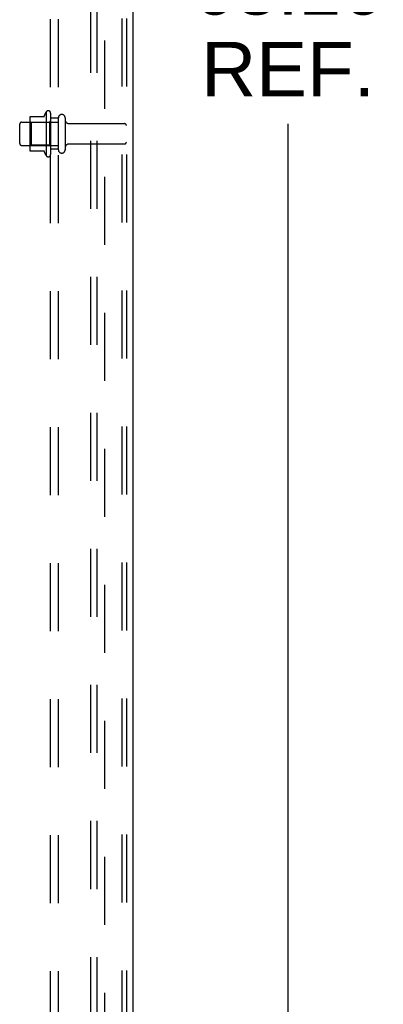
# Model space of a CAD drawing. Header units: inches. Extents: x 0 to 200, y 0 to 129.
# Tile 255 of 256: x 117 to 123, y 50 to 66. Entities that reach past the tile are written whole.
import ezdxf

# ---------------------------------------------------------------- set-up
doc = ezdxf.new("R2010")
doc.units = ezdxf.units.IN
doc.header["$LTSCALE"] = 11
doc.header["$MEASUREMENT"] = 0
doc.linetypes.add('HIDDEN', pattern=[0.2, 0.1, -0.1])
doc.layers.get('0').update_dxf_attribs({"linetype": 'CONTINUOUS'})
for name, color, linetype in [('DEFAULT_2', 8, 'HIDDEN'), ('DIMENSIONS', 7, 'CONTINUOUS'), ('SUBPANEL', 7, 'CONTINUOUS')]:
    doc.layers.add(name, color=color, linetype=linetype)
doc.styles.get("Standard").update_dxf_attribs({"font": 'arial.ttf'})
doc.dimstyles.new('DIMSTYLE_1', dxfattribs={"dimtxt": 0.882353, "dimasz": 1.176471, "dimexe": 0.09, "dimexo": 0.07, "dimgap": 0.0375, "dimtad": 0, "dimtih": 1, "dimtoh": 1, "dimzin": 4, "dimdsep": 46, "dimtxsty": 'Standard', "dimblk": '_FILLED', "dimblk1": '_FILLED', "dimblk2": '_FILLED', "dimcen": 0.09, "dimadec": 3, "dimazin": 1, "dimtfac": 1, "dimtdec": 3, "dimtofl": 0, "dimtmove": 0, "dimatfit": 3, "dimldrblk": '_FILLED', "dimfxl": 0, "dimtolj": 1, "dimtzin": 4, "dimarcsym": 0})

# ---------------------------------------------------------------- blocks, each defined once
blk = doc.blocks.new('_FILLED')
at = {"color": 0, "linetype": 'ByBlock'}
blk.add_solid([(0, 0), (-1, 0.2), (-1, -0.2)], dxfattribs=at)
blk = doc.blocks.new('*D7')
at = {"layer": 'DIMENSIONS', "color": 2, "linetype": 'Continuous'}
for p, q in [((119.646, 97.342), (122.532, 97.342)), ((121.474, 97.342), (121.474, 67.438)), ((121.474, 34.186), (121.474, 64.349)), ((119.672, 34.186), (122.532, 34.186))]:
    blk.add_line(p, q, dxfattribs=at)
at = {"layer": 'DIMENSIONS', "color": 2, "linetype": 'Continuous', "xscale": 1.1764705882, "yscale": 1.1764705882, "zscale": 1.1764705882}
for p, rotation in [((121.474, 97.342), 90), ((121.474, 34.186), 270)]:
    blk.add_blockref('_FILLED', p, dxfattribs=dict(at, rotation=rotation))
at = {"layer": 'DIMENSIONS', "color": 2, "linetype": 'Continuous', "insert": (121.474, 66.996), "char_height": 0.8824, "width": 3.08332, "attachment_point": 2, "line_spacing_factor": 0.9}
blk.add_mtext('63.16\\PREF.', dxfattribs=at)

msp = doc.modelspace()

# ---------------------------------------------------------------- linework, layer by layer
at = {"color": 3, "linetype": 'Continuous'}
msp.add_line((118.964, 97.258), (118.964, 34.29), dxfattribs=at)
at = {"layer": 'DEFAULT_2', "color": 8, "linetype": 'HIDDEN'}
for p, q in [((118.285, 34.373), (118.285, 96.883)), ((118.389, 34.373), (118.389, 96.883)), ((118.786, 96.853), (118.786, 34.403)), ((118.86, 96.853), (118.86, 34.403)), ((117.565, 64.542), (117.565, 63.83)), ((117.635, 64.52), (117.635, 63.852)), ((117.135, 64.028), (117.135, 64.343)), ((117.165, 64.373), (117.76, 64.373)), ((117.299, 64.441), (117.299, 63.93)), ((117.319, 64.369), (117.299, 64.389)), ((117.309, 64.463), (117.537, 64.463)), ((117.615, 64.369), (117.319, 64.369)), ((117.319, 64.369), (117.319, 64.002)), ((117.615, 64.369), (117.635, 64.389)), ((117.615, 64.369), (117.615, 64.002)), ((117.76, 63.928), (117.76, 64.443)), ((117.87, 64.443), (117.87, 63.928)), ((117.932, 64.351), (118.83, 64.351)), ((117.932, 64.021), (118.83, 64.021)), ((117.165, 63.998), (117.76, 63.998)), ((117.319, 64.002), (117.299, 63.982)), ((117.309, 63.908), (117.537, 63.908)), ((117.615, 64.002), (117.319, 64.002)), ((117.615, 64.002), (117.635, 63.982))]:
    msp.add_line(p, q, dxfattribs=at)
for centre, radius, start, end in [((118.165, 64.186), 0.698, 149.3369, 156.0321), ((117.597, 64.52), 0.0384, 0, 145.5503), ((117.815, 64.443), 0.055, 0, 180), ((117.165, 64.343), 0.03, 90, 180), ((117.44, 64.441), 0.141, 174.7919, 180), ((117.309, 64.453), 0.01, 90, 174.8062), ((117.518, 64.473), 0.01, 270, 336.0321), ((117.932, 64.413), 0.0625, 180, 270), ((118.83, 64.321), 0.03, 0, 90), ((117.165, 64.028), 0.03, 180, 270), ((117.932, 63.958), 0.0625, 90, 180), ((118.83, 64.051), 0.03, 270, 360), ((117.44, 63.93), 0.141, 180, 185.2081), ((117.309, 63.918), 0.01, 185.1938, 270), ((117.518, 63.898), 0.01, 23.9679, 90), ((118.165, 64.186), 0.698, 203.9679, 210.6631), ((117.597, 63.852), 0.0384, 214.4497, 360), ((117.815, 63.928), 0.055, 180, 360)]:
    msp.add_arc(centre, radius, start, end, dxfattribs=at)
at = {"layer": 'SUBPANEL', "color": 8, "linetype": 'HIDDEN'}
for p, q in [((117.635, 36.342), (117.635, 92.03)), ((117.76, 36.342), (117.76, 92.03)), ((118.51, 42.592), (118.51, 85.78)), ((117.76, 64.436), (117.635, 64.436)), ((117.76, 63.936), (117.635, 63.936))]:
    msp.add_line(p, q, dxfattribs=at)

# ---------------------------------------------------------------- dimensions: what is measured, and where the dimension line sits
at = {"layer": 'DIMENSIONS', "color": 2, "linetype": 'Continuous'}
dim = msp.add_linear_dim(base=(121.474, 97.342), p1=(119.602, 34.186), p2=(119.576, 97.342), angle=90, text='<>\\PREF.', dimstyle='DIMSTYLE_1', dxfattribs=at)
dim.commit()
dim.dimension.update_dxf_attribs({"geometry": '*D7', "text_midpoint": (121.474, 65.893), "dimtype": 160})

doc.saveas('drawing.dxf')
